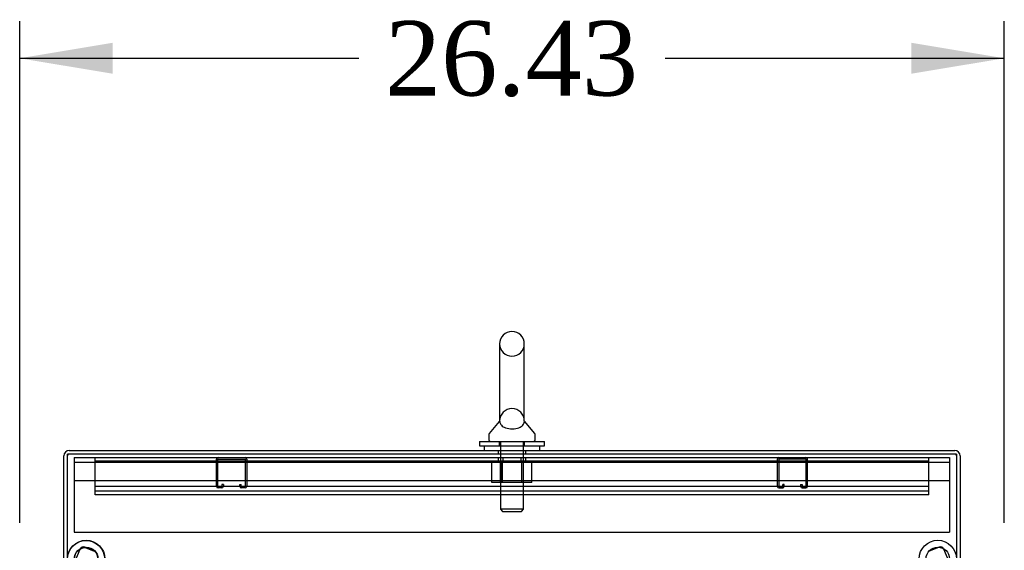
# Model space of a CAD drawing. Header units: inches. Extents: x 1 to 359, y -2 to 239.
# Tile 91 of 99: x 195 to 221, y 141 to 155. Entities that reach past the tile are written whole.
import ezdxf
from ezdxf.enums import TextEntityAlignment as Align
from ezdxf.lldxf.tags import DXFTag

# ---------------------------------------------------------------- set-up
doc = ezdxf.new("R2010")
doc.units = ezdxf.units.IN
doc.header["$MEASUREMENT"] = 0
for name, color, linetype in [('COM42890-3', 7, 'Continuous'), ('COM50677-1', 7, 'Continuous'), ('COM70215', 7, 'Continuous'), ('COM70839-3', 7, 'Continuous'), ('COM71197-1', 7, 'Continuous'), ('COM71302-1', 7, 'Continuous'), ('Default', 7, 'Continuous'), ('NTS18024', 7, 'Continuous'), ('ROL87452', 7, 'Continuous'), ('SCS86414', 7, 'Continuous'), ('WAF25376', 7, 'Continuous'), ('WAF25377', 7, 'Continuous'), ('WAM254785', 7, 'Continuous')]:
    doc.layers.add(name, color=color, linetype=linetype)
doc.styles.add('SEACAD_Times_New_Roman', font='times.ttf')
tags = doc.linetypes.add('HIDDEN2', pattern=[0.1875, 0.125, -0.0625]).pattern_tags.tags
tags[6:7] = [DXFTag(74, 4), DXFTag(75, 0), DXFTag(340, '0'), DXFTag(46, 0.0), DXFTag(50, 0.0), DXFTag(44, 0.0), DXFTag(45, 0.0)]
tags[4:5] = [DXFTag(74, 4), DXFTag(75, 0), DXFTag(340, '0'), DXFTag(46, 0.0), DXFTag(50, 0.0), DXFTag(44, 0.0), DXFTag(45, 0.0)]
doc.dimstyles.new('HAMMOND_(STH_-_540x360)', dxfattribs={"dimtxt": 2, "dimasz": 2.5, "dimexe": 1, "dimexo": 1, "dimgap": 0.5, "dimtad": 0, "dimtih": 1, "dimtoh": 1, "dimzin": 0, "dimdsep": 46, "dimtxsty": 'SEACAD_Times_New_Roman', "dimblk1": '_SE_FILLED', "dimblk2": '_SE_FILLED', "dimsah": 1, "dimcen": 1, "dimadec": 0, "dimazin": 0, "dimtfac": 0.8, "dimtofl": 0, "dimtmove": 0, "dimatfit": 3, "dimfxl": 1, "dimtolj": 1, "dimtzin": 0, "dimarcsym": 0})

# ---------------------------------------------------------------- blocks, each defined once
blk = doc.blocks.new('SE4')
at = {"layer": 'COM42890-3', "color": 7, "linetype": 'HIDDEN2'}
for p, q in [((197.04, 143.509), (197.04, 143.647)), ((219.415, 143.552), (197.04, 143.552)), ((207.977, 143.647), (207.977, 143.552)), ((208.477, 143.552), (208.477, 143.647)), ((219.415, 143.509), (219.415, 143.647)), ((197.04, 142.785), (197.04, 143.509)), ((219.415, 142.785), (219.415, 143.509)), ((219.415, 142.868), (197.04, 142.868)), ((197.04, 142.647), (197.04, 142.785)), ((219.415, 142.647), (219.415, 142.785)), ((219.415, 142.742), (197.04, 142.742)), ((219.415, 142.647), (197.04, 142.647))]:
    blk.add_line(p, q, dxfattribs=at)
at = {"layer": 'COM50677-1', "color": 7, "linetype": 'HIDDEN2'}
for p, q in [((196.477, 143.647), (196.477, 143.462)), ((196.477, 143.647), (219.977, 143.647)), ((207.852, 143.647), (207.852, 143.522)), ((208.602, 143.522), (208.602, 143.647)), ((219.977, 143.647), (219.977, 143.462)), ((196.477, 143.522), (219.977, 143.522)), ((196.477, 143.462), (196.477, 141.647)), ((219.977, 143.462), (219.977, 141.647)), ((219.977, 143.022), (196.477, 143.022)), ((196.477, 141.647), (219.977, 141.647))]:
    blk.add_line(p, q, dxfattribs=at)
at = {"layer": 'COM70215', "color": 7, "linetype": 'HIDDEN2'}
for p, q in [((200.292, 142.877), (200.292, 143.604)), ((200.332, 142.877), (200.332, 143.604)), ((200.335, 143.607), (201.062, 143.607)), ((201.065, 143.604), (201.065, 142.877)), ((201.105, 143.604), (201.105, 142.877)), ((215.349, 143.604), (215.349, 142.877)), ((215.389, 143.604), (215.389, 142.877)), ((216.119, 143.607), (215.392, 143.607)), ((216.122, 142.877), (216.122, 143.604)), ((216.162, 142.877), (216.162, 143.604)), ((200.437, 142.874), (200.335, 142.874)), ((200.437, 142.834), (200.335, 142.834)), ((200.44, 142.928), (200.44, 142.877)), ((200.48, 142.928), (200.44, 142.928)), ((200.48, 142.928), (200.48, 142.877)), ((200.917, 142.877), (200.917, 142.928)), ((200.917, 142.928), (200.957, 142.928)), ((200.957, 142.877), (200.957, 142.928)), ((201.062, 142.874), (200.96, 142.874)), ((201.062, 142.834), (200.96, 142.834)), ((215.392, 142.874), (215.494, 142.874)), ((215.392, 142.834), (215.494, 142.834)), ((215.497, 142.877), (215.497, 142.928)), ((215.537, 142.928), (215.497, 142.928)), ((215.537, 142.877), (215.537, 142.928)), ((215.974, 142.928), (215.974, 142.877)), ((215.974, 142.928), (216.014, 142.928)), ((216.014, 142.928), (216.014, 142.877)), ((216.017, 142.874), (216.119, 142.874)), ((216.017, 142.834), (216.119, 142.834))]:
    blk.add_line(p, q, dxfattribs=at)
for centre, radius, start, end in [((200.335, 143.604), 0.043, 90, 180), ((200.335, 143.604), 0.003, 90, 180), ((201.062, 143.604), 0.043, 0, 90), ((201.062, 143.604), 0.003, 0, 90), ((215.392, 143.604), 0.043, 90, 180), ((215.392, 143.604), 0.003, 90, 180), ((216.119, 143.604), 0.043, 0, 90), ((216.119, 143.604), 0.003, 0, 90), ((200.335, 142.877), 0.043, 180, 270), ((200.335, 142.877), 0.003, 180, 270), ((200.437, 142.877), 0.003, 270, 0), ((200.437, 142.877), 0.043, 270, 0), ((200.96, 142.877), 0.043, 180, 270), ((200.96, 142.877), 0.003, 180, 270), ((201.062, 142.877), 0.003, 270, 0), ((201.062, 142.877), 0.043, 270, 0), ((215.392, 142.877), 0.043, 180, 270), ((215.392, 142.877), 0.003, 180, 270), ((215.494, 142.877), 0.003, 270, 0), ((215.494, 142.877), 0.043, 270, 0), ((216.017, 142.877), 0.043, 180, 270), ((216.017, 142.877), 0.003, 180, 270), ((216.119, 142.877), 0.003, 270, 0), ((216.119, 142.877), 0.043, 270, 0)]:
    blk.add_arc(centre, radius, start, end, dxfattribs=at)
at = {"layer": 'COM70839-3', "color": 7, "linetype": 'HIDDEN2'}
for p, q in [((196.339, 140.492), (196.637, 141.192)), ((196.339, 140.492), (196.633, 141.185)), ((196.764, 141.238), (197.011, 141.133)), ((196.768, 141.245), (197.014, 141.141)), ((219.44, 141.141), (219.687, 141.245)), ((220.115, 140.492), (219.818, 141.192))]:
    blk.add_line(p, q, dxfattribs=at)
for centre, start, end in [((196.725, 141.146), 67, 157), ((196.729, 141.153), 67, 157), ((219.726, 141.153), 23, 113)]:
    blk.add_arc(centre, 0.1, start, end, dxfattribs=at)
at = {"layer": 'COM71197-1', "color": 7, "linetype": 'Continuous'}
for p, q in [((220.162, 143.742), (196.292, 143.742)), ((196.292, 140.492), (196.292, 143.742)), ((220.162, 143.742), (220.162, 140.492))]:
    blk.add_line(p, q, dxfattribs=at)
at = {"layer": 'COM71302-1', "color": 7, "linetype": 'Continuous'}
for p, q in [((196.34, 143.837), (220.114, 143.837)), ((196.197, 140.492), (196.197, 143.694)), ((220.257, 143.694), (220.257, 140.492))]:
    blk.add_line(p, q, dxfattribs=at)
at = {"layer": 'COM71302-1', "color": 7, "linetype": 'HIDDEN2'}
for p, q in [((207.852, 143.837), (207.852, 143.742)), ((208.602, 143.742), (208.602, 143.837))]:
    blk.add_line(p, q, dxfattribs=at)
at = {"layer": 'COM71302-1', "color": 7, "linetype": 'Continuous'}
for centre, start, end in [((196.34, 143.694), 90, 180), ((220.114, 143.694), 0, 90)]:
    blk.add_arc(centre, 0.143, start, end, dxfattribs=at)
at = {"layer": 'COM71302-1', "color": 7, "linetype": 'HIDDEN2'}
for centre, start, end in [((196.34, 143.694), 90, 180), ((220.114, 143.694), 0, 90)]:
    blk.add_arc(centre, 0.048, start, end, dxfattribs=at)
at = {"layer": 'NTS18024', "color": 7, "linetype": 'HIDDEN2'}
for p, q in [((207.69, 142.977), (207.69, 143.522)), ((207.915, 142.977), (207.915, 143.522)), ((207.964, 142.977), (207.964, 143.522)), ((207.964, 143.522), (207.964, 142.977)), ((208.49, 142.977), (208.49, 143.522)), ((208.491, 142.977), (208.491, 143.522)), ((208.54, 142.977), (208.54, 143.522)), ((208.762, 142.977), (208.762, 143.522)), ((207.964, 142.977), (207.69, 142.977)), ((208.49, 142.977), (207.964, 142.977)), ((208.762, 142.977), (208.49, 142.977))]:
    blk.add_line(p, q, dxfattribs=at)
at = {"layer": 'ROL87452', "color": 7, "linetype": 'HIDDEN2'}
for centre in [(196.796, 140.928), (219.659, 140.928), (196.792, 140.921)]:
    blk.add_circle(centre, 0.5, dxfattribs=at)
at = {"layer": 'SCS86414', "color": 7, "linetype": 'Continuous'}
for p, q in [((207.896, 146.702), (207.896, 144.632)), ((208.558, 144.631), (208.558, 146.702)), ((207.887, 144.621), (207.616, 144.295)), ((208.838, 144.295), (208.567, 144.622)), ((207.602, 144.257), (207.602, 144.137)), ((208.852, 144.137), (208.852, 144.257))]:
    blk.add_line(p, q, dxfattribs=at)
at = {"layer": 'SCS86414', "color": 7, "linetype": 'HIDDEN2'}
for p, q in [((207.915, 144.077), (207.915, 142.262)), ((208.539, 142.262), (208.539, 144.077)), ((208.539, 142.262), (207.915, 142.262)), ((207.915, 142.262), (207.975, 142.202)), ((208.479, 142.202), (208.539, 142.262)), ((207.975, 142.202), (208.479, 142.202))]:
    blk.add_line(p, q, dxfattribs=at)
at = {"layer": 'SCS86414', "color": 7, "linetype": 'Continuous'}
for centre, radius, start, end in [((208.227, 146.702), 0.331, 0, 180), ((207.662, 144.257), 0.06, 140.3214, 180), ((207.662, 144.137), 0.06, 180, 270), ((208.792, 144.137), 0.06, 270, 0), ((208.792, 144.257), 0.06, 0, 39.6786)]:
    blk.add_arc(centre, radius, start, end, dxfattribs=at)
at = {"layer": 'SCS86414', "color": 7, "linetype": 'HIDDEN2'}
for centre, radius, start, end in [((208.227, 146.702), 0.331, 180, 0), ((208.227, 144.631), 0.331, 0, 180), ((207.974, 144.638), 0.0775, 177.2903, 178.2945)]:
    blk.add_arc(centre, radius, start, end, dxfattribs=at)
at = {"layer": 'SCS86414', "color": 7, "linetype": 'Continuous'}
blk.add_open_spline([(207.896, 144.639), (207.896, 144.632), (207.896, 144.614), (207.906, 144.569), (207.919, 144.541), (207.969, 144.488), (208.006, 144.464), (208.107, 144.428), (208.171, 144.418), (208.301, 144.42), (208.363, 144.432), (208.46, 144.47), (208.494, 144.496), (208.54, 144.549), (208.551, 144.577), (208.559, 144.62), (208.559, 144.637), (208.558, 144.641)], degree=3, knots=[0.1998972, 0.1998972, 0.1998972, 0.1998972, 0.25, 0.25, 0.3125, 0.3125, 0.375, 0.375, 0.4375, 0.4375, 0.5, 0.5, 0.5625, 0.5625, 0.625, 0.625, 0.6754168, 0.6754168, 0.6754168, 0.6754168], dxfattribs=at)
at = {"layer": 'WAF25376', "color": 7, "linetype": 'HIDDEN2'}
for centre in [(196.792, 140.921), (196.796, 140.928), (219.659, 140.928)]:
    blk.add_circle(centre, 0.315, dxfattribs=at)
at = {"layer": 'WAF25377', "color": 7, "linetype": 'Continuous'}
for p, q in [((207.352, 144.077), (209.102, 144.077)), ((207.352, 144.077), (207.352, 143.962)), ((209.102, 143.962), (209.102, 144.077)), ((207.352, 143.962), (209.102, 143.962))]:
    blk.add_line(p, q, dxfattribs=at)
at = {"layer": 'WAF25377', "color": 7, "linetype": 'HIDDEN2'}
for p, q in [((207.887, 144.077), (207.887, 143.962)), ((208.567, 143.962), (208.567, 144.077))]:
    blk.add_line(p, q, dxfattribs=at)
at = {"layer": 'WAM254785', "color": 7, "linetype": 'Continuous'}
for p, q in [((207.477, 143.962), (207.477, 143.837)), ((208.977, 143.837), (208.977, 143.962))]:
    blk.add_line(p, q, dxfattribs=at)
at = {"layer": 'WAM254785', "color": 7, "linetype": 'HIDDEN2'}
for p, q in [((207.915, 143.962), (207.915, 143.837)), ((208.54, 143.837), (208.54, 143.962))]:
    blk.add_line(p, q, dxfattribs=at)
blk = doc.blocks.new('DMBLK15')
at = {"layer": 'Default', "linetype": 'Continuous', "transparency": 16777216}
for points in [[(197.51, 154.788), (195.01, 154.371), (197.51, 153.955)], [(218.944, 154.788), (218.944, 153.955), (221.444, 154.371)]]:
    blk.add_hatch(color=7, dxfattribs=at).paths.add_polyline_path(points)
at = {"layer": 'Default', "color": 7, "linetype": 'Continuous', "transparency": 16777216}
for p, q in [((195.01, 141.897), (195.01, 155.371)), ((221.444, 141.897), (221.444, 155.371)), ((195.01, 154.371), (204.115, 154.371)), ((212.34, 154.371), (221.444, 154.371))]:
    blk.add_line(p, q, dxfattribs=at)
at = {"layer": 'Default', "color": 7, "linetype": 'Continuous', "transparency": 16777216, "style": 'SEACAD_Times_New_Roman'}
blk.add_text('26.43', height=2, dxfattribs=at).set_placement((204.815, 155.371), align=Align.TOP_LEFT)
blk = doc.blocks.new('_SE_FILLED')
at = {"color": 0}
blk.add_line((0, 0), (-1, 0), dxfattribs=at)
blk.add_solid([(0, 0), (-1, -0.1665), (-1, 0.1665), (0, 0)], dxfattribs=at)

msp = doc.modelspace()

# ---------------------------------------------------------------- block references
at = {"layer": 'Default'}
msp.add_blockref('SE4', (0, 0), dxfattribs=at)

# ---------------------------------------------------------------- dimensions: what is measured, and where the dimension line sits
at = {"layer": 'Default', "color": 7, "linetype": 'Continuous'}
dim = msp.add_linear_dim(base=(195.01, 154.371), p1=(195.01, 140.897), p2=(221.444, 140.897), angle=0, text='\\A1;<>', dimstyle='HAMMOND_(STH_-_540x360)', dxfattribs=at)
dim.commit()
dim.dimension.update_dxf_attribs({"geometry": 'DMBLK15', "text_midpoint": (208.227, 154.371), "dimtype": 161})

doc.saveas('drawing.dxf')
